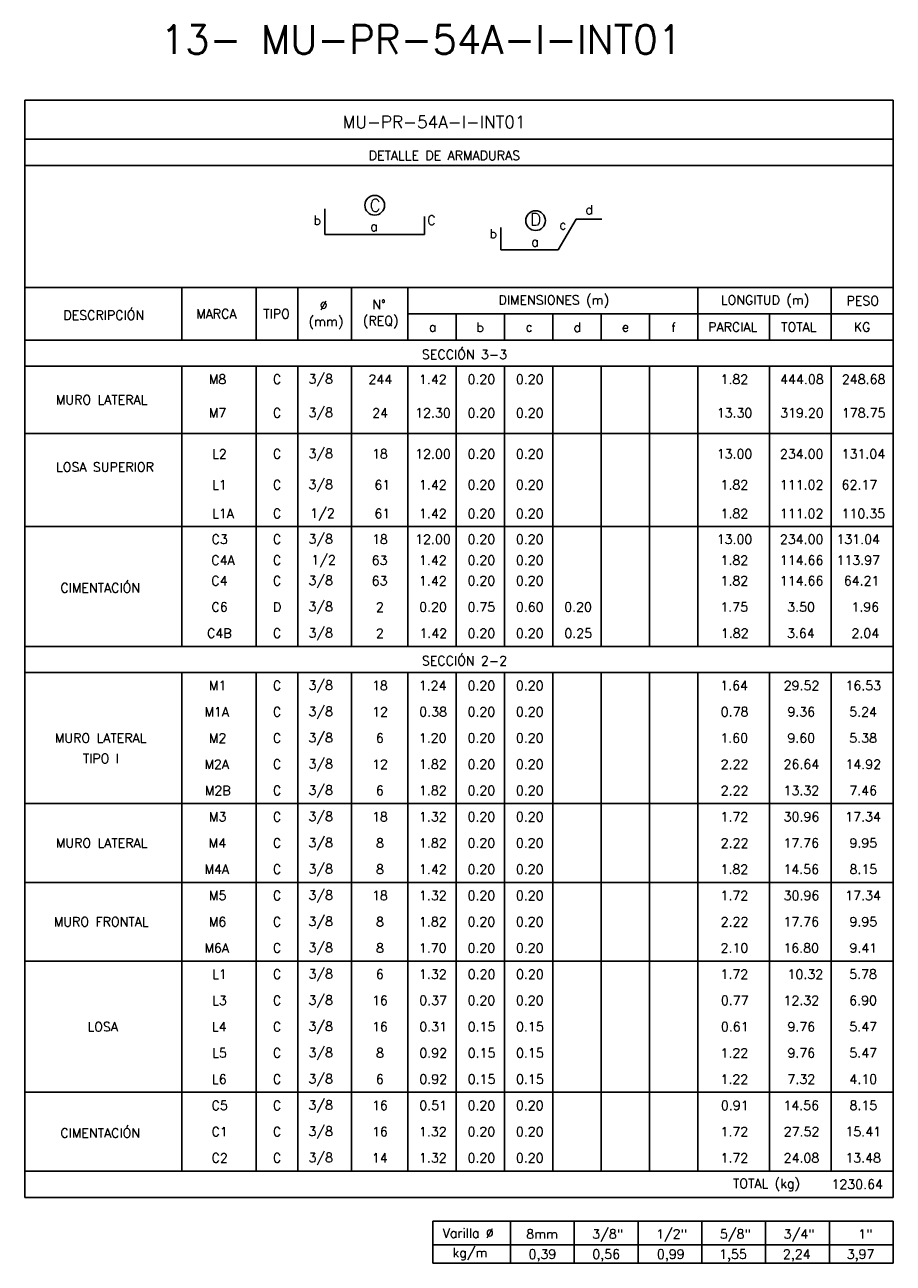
# Model space of a CAD drawing. Header units: metres. Extents: x -260 to 410, y 23 to 160.
# Tile 8 of 15: x -27 to -1, y 44 to 81. Entities that reach past the tile are written whole.
import ezdxf
from ezdxf.enums import TextEntityAlignment as Align

# ---------------------------------------------------------------- set-up
doc = ezdxf.new("R2010")
doc.units = ezdxf.units.M
for name, color, linetype in [('XREF-SE-CUADROS DE DESPIECE - HUAURA_PQT4$0$21', 3, 'Continuous'), ('XREF-SE-CUADROS DE DESPIECE - HUAURA_PQT4$0$21C', 3, 'Continuous'), ('XREF-SE-CUADROS DE DESPIECE - HUAURA_PQT4$0$23', 2, 'Continuous'), ('XREF-SE-CUADROS DE DESPIECE - HUAURA_PQT4$0$S-ANNO-TEXT', 7, 'Continuous'), ('XREF-SE-CUADROS DE DESPIECE - HUAURA_PQT4$0$S-LNWK-0006', 1, 'Continuous')]:
    doc.layers.add(name, color=color, linetype=linetype)
doc.styles.add('XREF-SE-CUADROS DE DESPIECE - HUAURA_PQT4$0$ROMANS-SP', font='romans.shx', dxfattribs={"width": 0.7})
doc.styles.add('XREF-SE-CUADROS DE DESPIECE - HUAURA_PQT4$0$TEGEPSA 100', font='romans.shx')

# ---------------------------------------------------------------- blocks, each defined once
blk = doc.blocks.new('XREF-SE-CUADROS DE DESPIECE - HUAURA_PQT4')
blk.add_line((-5.014, 64.734), (-5.014, 62.436))
at = {"layer": 'XREF-SE-CUADROS DE DESPIECE - HUAURA_PQT4$0$21'}
for p, q in [((-26.757, 72.91), (-1.397, 72.91)), ((-22.166, 72.91), (-22.166, 71.379)), ((-20, 72.91), (-20, 71.379)), ((-18.788, 72.91), (-18.788, 71.379)), ((-17.218, 72.91), (-17.218, 71.379)), ((-15.568, 72.91), (-15.568, 71.379)), ((-7.101, 72.91), (-7.101, 71.379)), ((-3.206, 72.91), (-3.206, 71.379)), ((-15.568, 72.14), (-1.397, 72.14)), ((-14.157, 72.14), (-14.157, 71.379)), ((-12.746, 72.14), (-12.746, 71.379)), ((-11.335, 72.14), (-11.335, 71.379)), ((-9.923, 72.14), (-9.923, 71.379)), ((-8.512, 72.14), (-8.512, 71.379)), ((-5.014, 72.14), (-5.014, 71.379)), ((-26.757, 71.379), (-1.397, 71.379)), ((-26.757, 70.617), (-1.397, 70.617)), ((-22.166, 70.617), (-22.166, 62.436)), ((-20, 70.617), (-20, 62.436)), ((-18.788, 70.617), (-18.788, 62.436)), ((-17.218, 70.617), (-17.218, 62.436)), ((-15.568, 70.617), (-15.568, 62.436)), ((-14.157, 70.617), (-14.157, 62.436)), ((-12.746, 70.617), (-12.746, 62.436)), ((-11.335, 70.617), (-11.335, 62.436)), ((-9.923, 70.617), (-9.923, 62.436)), ((-8.512, 70.617), (-8.512, 62.436)), ((-7.101, 70.617), (-7.101, 62.436)), ((-5.014, 70.617), (-5.014, 64.734)), ((-3.206, 70.617), (-3.206, 62.436)), ((-26.757, 68.654), (-1.397, 68.654)), ((-26.757, 65.931), (-1.397, 65.931)), ((-26.757, 62.436), (-22.166, 62.436)), ((-22.166, 62.436), (-1.397, 62.436)), ((-26.757, 61.674), (-1.397, 61.674)), ((-22.166, 61.674), (-22.166, 47.117)), ((-20, 61.674), (-20, 47.117)), ((-18.788, 61.674), (-18.788, 47.117)), ((-17.218, 61.674), (-17.218, 47.117)), ((-15.568, 61.674), (-15.568, 47.117)), ((-14.157, 61.674), (-14.157, 47.117)), ((-12.746, 61.674), (-12.746, 47.117)), ((-11.335, 61.674), (-11.335, 47.117)), ((-9.923, 61.674), (-9.923, 47.117)), ((-8.512, 61.674), (-8.512, 47.117)), ((-7.101, 61.674), (-7.101, 47.117)), ((-5.014, 61.674), (-5.014, 47.117)), ((-3.206, 61.674), (-3.206, 47.117)), ((-26.757, 57.843), (-1.397, 57.843)), ((-26.757, 55.544), (-1.397, 55.544)), ((-26.757, 53.246), (-1.397, 53.246)), ((-26.757, 49.415), (-1.397, 49.415)), ((-26.757, 47.117), (-1.397, 47.117)), ((-12.573, 45.653), (-12.573, 44.425)), ((-10.711, 45.653), (-10.711, 44.425)), ((-8.848, 45.653), (-8.848, 44.425)), ((-6.985, 45.653), (-6.985, 44.425)), ((-5.123, 45.653), (-5.123, 44.425)), ((-3.26, 45.653), (-3.26, 44.425)), ((-14.839, 44.965), (-1.397, 44.965))]:
    blk.add_line(p, q, dxfattribs=at)
at = {"layer": 'XREF-SE-CUADROS DE DESPIECE - HUAURA_PQT4$0$21C'}
for centre in [(-16.539, 75.315), (-11.841, 74.865)]:
    blk.add_circle(centre, 0.288, dxfattribs=at)
at = {"layer": 'XREF-SE-CUADROS DE DESPIECE - HUAURA_PQT4$0$23'}
for p, q in [((-26.757, 78.38), (-26.757, 46.343)), ((-1.397, 78.38), (-1.397, 46.343)), ((-26.757, 46.343), (-1.397, 46.343)), ((-14.839, 45.653), (-14.839, 44.425)), ((-14.839, 45.653), (-1.397, 45.653)), ((-14.839, 45.653), (-14.839, 44.425)), ((-1.397, 45.653), (-1.397, 44.425)), ((-14.839, 44.425), (-1.397, 44.425))]:
    blk.add_line(p, q, dxfattribs=at)
for points in [[(-1.397, 78.38), (-26.757, 78.38)], [(-1.397, 77.244), (-26.757, 77.244)], [(-1.397, 76.474), (-26.757, 76.474)]]:
    blk.add_lwpolyline(points, dxfattribs=at)
at = {"layer": 'XREF-SE-CUADROS DE DESPIECE - HUAURA_PQT4$0$S-LNWK-0006'}
blk.add_lwpolyline([(-15.081, 74.986), (-15.081, 74.476, -0.414214), (-15.094, 74.462), (-17.99, 74.462), (-17.99, 75.213)], format="xyb", dxfattribs=at)
at = {"layer": 'XREF-SE-CUADROS DE DESPIECE - HUAURA_PQT4$0$S-LNWK-0006', "flags": 128}
for points in [[(-9.906, 74.908), (-10.659, 74.908), (-11.183, 74.013), (-12.852, 74.013)], [(-12.852, 74.013), (-12.852, 74.661)]]:
    blk.add_lwpolyline(points, dxfattribs=at)
at = {"style": 'XREF-SE-CUADROS DE DESPIECE - HUAURA_PQT4$0$TEGEPSA 100'}
for s, p in [('DIMENSIONES (m)', (-12.924, 72.413)), ('LONGITUD (m)', (-6.431, 72.413)), ('DESCRIPCIÓN', (-25.631, 71.971)), ('Ø', (-18.144, 72.259)), ('N°', (-16.609, 72.282)), ('PESO', (-2.761, 72.391)), ('MARCA', (-21.754, 72.01)), ('TIPO', (-19.793, 72.01)), ('(mm)', (-18.471, 71.785)), ('(REQ)', (-16.884, 71.808)), ('a', (-14.958, 71.626)), ('b', (-13.569, 71.617)), ('c', (-12.133, 71.626)), ('d', (-10.735, 71.617)), ('e', (-9.323, 71.626)), ('f', (-7.878, 71.615)), ('PARCIAL', (-6.802, 71.625)), ('TOTAL', (-4.67, 71.625)), ('KG', (-2.549, 71.625)), ('M8', (-21.382, 70.099)), ('C', (-19.512, 70.099)), (' 3/8', (-18.658, 70.11)), ('244', (-16.722, 70.098)), ('1.42', (-15.246, 70.098)), ('0.20', (-13.829, 70.099)), ('0.20', (-12.417, 70.099)), ('1.82', (-6.441, 70.099)), ('444.08', (-4.699, 70.099)), ('248.68', (-2.897, 70.099)), ('MURO LATERAL', (-25.848, 69.501)), ('M7', (-21.381, 69.118)), ('C', (-19.512, 69.118)), (' 3/8', (-18.658, 69.129)), ('24', (-16.611, 69.118)), ('12.30', (-15.358, 69.118)), ('0.20', (-13.829, 69.118)), ('0.20', (-12.417, 69.118)), ('13.30', (-6.553, 69.118)), ('319.20', (-4.7, 69.118)), ('178.75', (-2.897, 69.118)), ('L2', (-21.287, 67.919)), ('C', (-19.512, 67.921)), (' 3/8', (-18.658, 67.932)), ('18', (-16.618, 67.921)), ('12.00', (-15.358, 67.921)), ('0.20', (-13.829, 67.921)), ('0.20', (-12.417, 67.921)), ('13.00', (-6.553, 67.921)), ('234.00', (-4.707, 67.921)), ('131.04', (-2.906, 67.921)), ('LOSA SUPERIOR', (-25.844, 67.538)), ('L1', (-21.287, 67.017)), ('C', (-19.512, 67.018)), (' 3/8', (-18.658, 67.028)), ('61', (-16.548, 67.016)), ('1.42', (-15.246, 67.017)), ('0.20', (-13.829, 67.018)), ('0.20', (-12.417, 67.018)), ('1.82', (-6.441, 67.018)), ('111.02', (-4.709, 67.018)), ('62.17', (-2.906, 67.018)), ('L1A', (-21.287, 66.178)), ('C', (-19.512, 66.179)), ('1/2', (-18.422, 66.19)), ('61', (-16.548, 66.177)), ('1.42', (-15.246, 66.178)), ('0.20', (-13.829, 66.179)), ('0.20', (-12.417, 66.179)), ('1.82', (-6.441, 66.179)), ('111.02', (-4.709, 66.179)), ('110.35', (-2.906, 66.179)), ('C3', (-21.302, 65.427)), ('C', (-19.512, 65.427)), (' 3/8', (-18.658, 65.438)), ('18', (-16.618, 65.427)), ('12.00', (-15.358, 65.427)), ('0.20', (-13.829, 65.427)), ('0.20', (-12.417, 65.427)), ('13.00', (-6.553, 65.427)), ('234.00', (-4.707, 65.427)), ('131.04', (-3.056, 65.427)), ('C4A', (-21.309, 64.815)), ('C', (-19.512, 64.815)), ('1/2', (-18.39, 64.826)), ('63', (-16.627, 64.813)), ('1.42', (-15.246, 64.814)), ('0.20', (-13.829, 64.815)), ('0.20', (-12.417, 64.815)), ('1.82', (-6.441, 64.815)), ('114.66', (-4.709, 64.815)), ('113.97', (-3.056, 64.815)), ('CIMENTACIÓN', (-25.716, 64.01)), ('C4', (-21.309, 64.217)), ('C', (-19.512, 64.217)), (' 3/8', (-18.658, 64.227)), ('63', (-16.627, 64.215)), ('1.42', (-15.246, 64.215)), ('0.20', (-13.829, 64.217)), ('0.20', (-12.417, 64.217)), ('1.82', (-6.441, 64.217)), ('114.66', (-4.709, 64.217)), ('64.21', (-2.84, 64.217)), ('C6', (-21.306, 63.45)), ('D', (-19.512, 63.45)), (' 3/8', (-18.658, 63.461)), ('2', (-16.501, 63.448)), ('0.20', (-15.24, 63.45)), ('0.75', (-13.829, 63.45)), ('0.60', (-12.417, 63.45)), ('0.20', (-11.006, 63.45)), ('1.75', (-6.446, 63.45)), ('3.50', (-4.492, 63.45)), ('1.96', (-2.618, 63.45)), ('C4B', (-21.434, 62.684)), ('C', (-19.512, 62.684)), (' 3/8', (-18.658, 62.695)), ('2', (-16.501, 62.682)), ('1.42', (-15.235, 62.684)), ('0.20', (-13.829, 62.684)), ('0.20', (-12.417, 62.684)), ('0.25', (-11.001, 62.684)), ('1.82', (-6.431, 62.684)), ('3.64', (-4.499, 62.684)), ('2.04', (-2.618, 62.684)), ('M1', (-21.379, 61.156)), ('C', (-19.512, 61.156)), (' 3/8', (-18.658, 61.167)), ('18', (-16.618, 61.156)), ('1.24', (-15.252, 61.155)), ('0.20', (-13.829, 61.156)), ('0.20', (-12.417, 61.156)), ('1.64', (-6.447, 61.156)), ('29.52', (-4.595, 61.156)), ('16.53', (-2.792, 61.156)), ('M1A', (-21.51, 60.39)), ('C', (-19.512, 60.39)), (' 3/8', (-18.658, 60.401)), ('12', (-16.615, 60.388)), ('0.38', (-15.238, 60.39)), ('0.20', (-13.829, 60.39)), ('0.20', (-12.417, 60.39)), ('0.78', (-6.434, 60.39)), ('9.36', (-4.487, 60.39)), ('5.24', (-2.683, 60.39)), ('MURO LATERAL', (-25.877, 59.624)), ('M2', (-21.379, 59.623)), ('C', (-19.512, 59.624)), (' 3/8', (-18.658, 59.635)), ('6', (-16.503, 59.624)), ('1.20', (-15.25, 59.624)), ('0.20', (-13.829, 59.624)), ('0.20', (-12.417, 59.624)), ('1.60', (-6.446, 59.624)), ('9.60', (-4.488, 59.624)), ('5.38', (-2.68, 59.624)), ('TIPO I', (-25.061, 59.027)), ('M2A', (-21.51, 58.856)), ('C', (-19.512, 58.858)), (' 3/8', (-18.658, 58.869)), ('12', (-16.615, 58.856)), ('1.82', (-15.246, 58.858)), ('0.20', (-13.829, 58.858)), ('0.20', (-12.417, 58.858)), ('2.22', (-6.435, 58.857)), ('26.64', (-4.601, 58.858)), ('14.92', (-2.793, 58.858)), ('M2B', (-21.497, 58.09)), ('C', (-19.512, 58.092)), (' 3/8', (-18.658, 58.103)), ('6', (-16.503, 58.092)), ('1.82', (-15.246, 58.092)), ('0.20', (-13.829, 58.092)), ('0.20', (-12.417, 58.092)), ('2.22', (-6.435, 58.091)), ('13.32', (-4.601, 58.092)), ('7.46', (-2.681, 58.092)), ('M3', (-21.378, 57.325)), ('C', (-19.512, 57.325)), (' 3/8', (-18.658, 57.336)), ('18', (-16.618, 57.325)), ('1.32', (-15.246, 57.325)), ('0.20', (-13.829, 57.325)), ('0.20', (-12.417, 57.325)), ('1.72', (-6.441, 57.324)), ('30.96', (-4.597, 57.325)), ('17.34', (-2.798, 57.325)), ('MURO LATERAL', (-25.848, 56.559)), ('M4', (-21.385, 56.559)), ('C', (-19.512, 56.559)), (' 3/8', (-18.658, 56.57)), ('8', (-16.5, 56.559)), ('1.82', (-15.246, 56.559)), ('0.20', (-13.829, 56.559)), ('0.20', (-12.417, 56.559)), ('2.22', (-6.435, 56.558)), ('17.76', (-4.605, 56.559)), ('9.95', (-2.675, 56.559)), ('M4A', (-21.51, 55.793)), ('C', (-19.512, 55.793)), (' 3/8', (-18.658, 55.804)), ('8', (-16.5, 55.793)), ('1.42', (-15.246, 55.792)), ('0.20', (-13.829, 55.793)), ('0.20', (-12.417, 55.793)), ('1.82', (-6.441, 55.793)), ('14.56', (-4.605, 55.793)), ('8.15', (-2.675, 55.793)), (' 3/8', (-18.658, 55.038)), ('M5', (-21.378, 55.028)), ('C', (-19.512, 55.027)), ('18', (-16.618, 55.027)), ('1.32', (-15.246, 55.027)), ('0.20', (-13.829, 55.027)), ('0.20', (-12.417, 55.027)), ('1.72', (-6.441, 55.026)), ('30.96', (-4.597, 55.027)), ('17.34', (-2.798, 55.027)), ('MURO FRONTAL', (-25.908, 54.261)), ('M6', (-21.382, 54.261)), ('C', (-19.512, 54.261)), (' 3/8', (-18.658, 54.272)), ('8', (-16.5, 54.261)), ('1.82', (-15.246, 54.261)), ('0.20', (-13.829, 54.261)), ('0.20', (-12.417, 54.261)), ('2.22', (-6.435, 54.26)), ('17.76', (-4.605, 54.261)), ('9.95', (-2.675, 54.261)), ('M6A', (-21.51, 53.495)), ('C', (-19.512, 53.495)), (' 3/8', (-18.658, 53.506)), ('8', (-16.5, 53.495)), ('1.70', (-15.25, 53.495)), ('0.20', (-13.829, 53.495)), ('0.20', (-12.417, 53.495)), ('2.10', (-6.439, 53.495)), ('16.80', (-4.606, 53.495)), ('9.41', (-2.676, 53.495)), ('L1', (-21.287, 52.728)), ('C', (-19.512, 52.729)), (' 3/8', (-18.658, 52.739)), ('6', (-16.503, 52.729)), ('1.32', (-15.246, 52.729)), ('0.20', (-13.823, 52.729)), ('0.20', (-12.412, 52.729)), ('1.72', (-6.441, 52.729)), ('10.32', (-4.484, 52.729)), ('5.78', (-2.683, 52.73)), ('L3', (-21.286, 51.962)), ('C', (-19.512, 51.962)), (' 3/8', (-18.658, 51.973)), ('16', (-16.618, 51.963)), ('0.37', (-15.237, 51.962)), ('0.20', (-13.829, 51.962)), ('0.20', (-12.417, 51.962)), ('0.77', (-6.432, 51.962)), ('12.32', (-4.601, 51.962)), ('6.90', (-2.682, 51.962)), ('LOSA', (-24.927, 51.196)), ('L4', (-21.292, 51.196)), ('C', (-19.512, 51.196)), (' 3/8', (-18.658, 51.207)), ('16', (-16.618, 51.196)), ('0.31', (-15.236, 51.196)), ('0.15', (-13.823, 51.196)), ('0.15', (-12.412, 51.196)), ('0.61', (-6.431, 51.196)), ('9.76', (-4.487, 51.196)), ('5.47', (-2.679, 51.198)), ('L5', (-21.286, 50.431)), ('C', (-19.512, 50.43)), (' 3/8', (-18.658, 50.441)), ('8', (-16.5, 50.43)), ('0.92', (-15.235, 50.43)), ('0.15', (-13.823, 50.43)), ('0.15', (-12.412, 50.43)), ('1.22', (-6.441, 50.429)), ('9.76', (-4.487, 50.43)), ('5.47', (-2.679, 50.431)), ('L6', (-21.29, 49.664)), ('C', (-19.512, 49.664)), (' 3/8', (-18.658, 49.675)), ('6', (-16.503, 49.664)), ('0.92', (-15.235, 49.664)), ('0.15', (-13.823, 49.664)), ('0.15', (-12.412, 49.664)), ('1.22', (-6.441, 49.663)), ('7.32', (-4.486, 49.664)), ('4.10', (-2.676, 49.664)), (' 3/8', (-18.658, 48.909)), ('C5', (-21.302, 48.898)), ('C', (-19.512, 48.898)), ('16', (-16.618, 48.898)), ('0.51', (-15.236, 48.898)), ('0.20', (-13.829, 48.898)), ('0.20', (-12.417, 48.898)), ('0.91', (-6.431, 48.898)), ('14.56', (-4.605, 48.898)), ('8.15', (-2.675, 48.898)), ('CIMENTACIÓN', (-25.716, 48.093)), ('C1', (-21.303, 48.132)), ('C', (-19.512, 48.132)), (' 3/8', (-18.658, 48.143)), ('16', (-16.618, 48.132)), ('1.32', (-15.246, 48.132)), ('0.20', (-13.829, 48.132)), ('0.20', (-12.417, 48.132)), ('1.72', (-6.441, 48.131)), ('27.52', (-4.595, 48.132)), ('15.41', (-2.793, 48.133)), ('C2', (-21.303, 47.365)), ('C', (-19.512, 47.366)), (' 3/8', (-18.658, 47.376)), ('14', (-16.62, 47.365)), ('1.32', (-15.246, 47.366)), ('0.20', (-13.829, 47.366)), ('0.20', (-12.417, 47.366)), ('1.72', (-6.441, 47.365)), ('24.08', (-4.598, 47.366)), ('13.48', (-2.796, 47.366))]:
    blk.add_text(s, height=0.27, dxfattribs=at).set_placement(p)
at = {"layer": 'Defpoints', "style": 'XREF-SE-CUADROS DE DESPIECE - HUAURA_PQT4$0$ROMANS-SP'}
blk.add_text('13- MU-PR-54A-I-INT01', height=0.83433, dxfattribs=at).set_placement((-22.791, 79.735))
at = {"layer": 'XREF-SE-CUADROS DE DESPIECE - HUAURA_PQT4$0$23', "style": 'XREF-SE-CUADROS DE DESPIECE - HUAURA_PQT4$0$TEGEPSA 100'}
for s, p in [('SECCIÓN 3-3', (-15.16, 70.824)), ('SECCIÓN 2-2', (-15.161, 61.881)), ('TOTAL (kg)', (-6.076, 46.62)), ('1230.64', (-3.201, 46.595))]:
    blk.add_text(s, height=0.27, dxfattribs=at).set_placement(p)
at = {"layer": 'XREF-SE-CUADROS DE DESPIECE - HUAURA_PQT4$0$S-ANNO-TEXT', "color": 4, "style": 'XREF-SE-CUADROS DE DESPIECE - HUAURA_PQT4$0$TEGEPSA 100'}
blk.add_text('MU-PR-54A-I-INT01', height=0.36233, dxfattribs=at).set_placement((-17.477, 77.564))
at = {"layer": 'XREF-SE-CUADROS DE DESPIECE - HUAURA_PQT4$0$S-ANNO-TEXT', "style": 'XREF-SE-CUADROS DE DESPIECE - HUAURA_PQT4$0$TEGEPSA 100'}
for s, height, p in [('DETALLE DE ARMADURAS', 0.27006, (-16.715, 76.635)), ('Varilla %%C', 0.27, (-14.554, 45.17)), ('8mm', 0.27, (-12.114, 45.144)), ('3/8"', 0.27, (-10.186, 45.144)), ('1/2"', 0.27, (-8.323, 45.144)), ('5/8"', 0.27, (-6.46, 45.144)), ('3/4"', 0.27, (-4.598, 45.144)), ('1"', 0.27, (-2.419, 45.144)), ('kg/m', 0.27, (-14.267, 44.6)), ('0,39', 0.27, (-12.047, 44.555)), ('0,56', 0.27, (-10.184, 44.555)), ('0,99', 0.27, (-8.299, 44.555)), ('1,55', 0.27, (-6.482, 44.555)), ('2,24', 0.27, (-4.619, 44.555)), ('3,97', 0.27, (-2.756, 44.555))]:
    blk.add_text(s, height=height, dxfattribs=at).set_placement(p)
for s, height, p in [('C', 0.362, (-16.525, 75.133)), ('d', 0.27, (-10.276, 75.052)), ('D', 0.362, (-11.839, 74.72)), ('a', 0.27, (-16.561, 74.562)), ('b', 0.27, (-13.079, 74.35)), ('a', 0.27, (-11.857, 74.115))]:
    blk.add_text(s, height=height, dxfattribs=at).set_placement(p, align=Align.CENTER)
for s, p in [('b', (-18.106, 74.741)), ('C', (-14.759, 74.741)), ('c', (-10.938, 74.609))]:
    blk.add_text(s, height=0.27, dxfattribs=at).set_placement(p, align=Align.RIGHT)

msp = doc.modelspace()

# ---------------------------------------------------------------- block references
msp.add_blockref('XREF-SE-CUADROS DE DESPIECE - HUAURA_PQT4', (0, 0))

doc.saveas('drawing.dxf')
